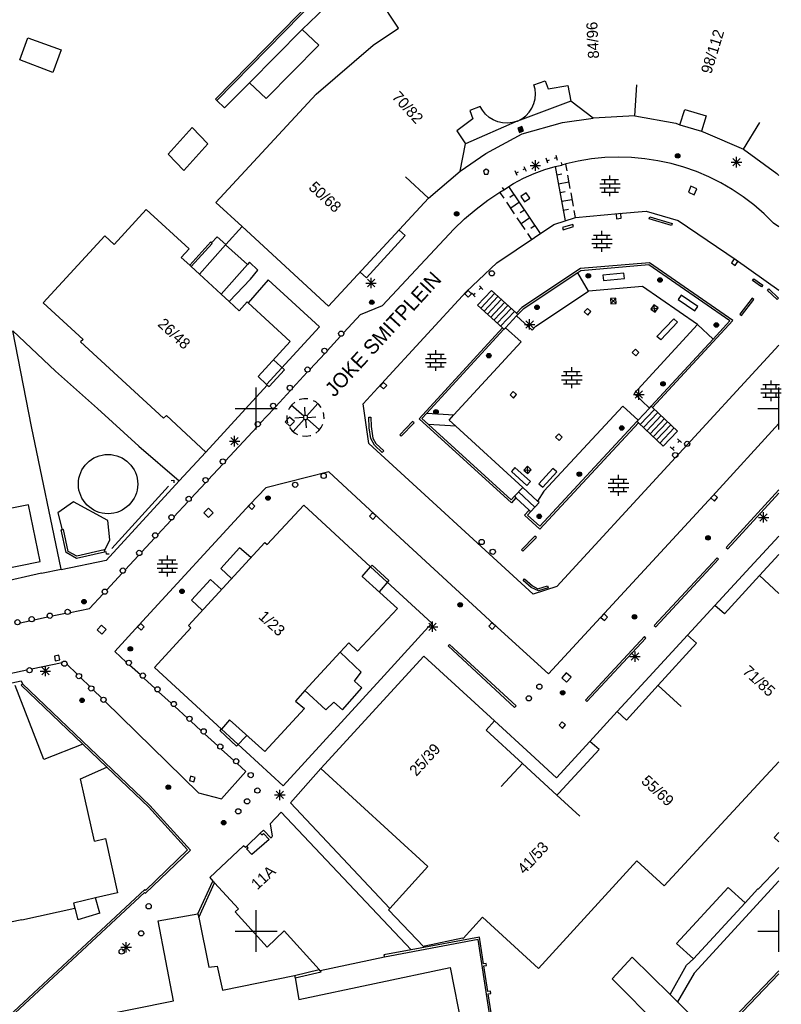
# Model space of a CAD drawing. Header units: millimetres. Extents: x 135944 to 142000, y 454200 to 456692.
# Tile 67 of 153: x 137227 to 137300, y 455943 to 456037. Entities that reach past the tile are written whole.
import ezdxf
from ezdxf.enums import TextEntityAlignment as Align

# ---------------------------------------------------------------- set-up
doc = ezdxf.new("R2010")
doc.units = ezdxf.units.MM
doc.layers.add('TotaalGBKN2013_Bistad', color=251, linetype='Continuous')
doc.layers.add('TotaalGBKN2013X$0$Xref', color=251, linetype='Continuous')
doc.styles.add('TotaalGBKN2013X$0$GBKN binnenstad 2009$0$Standard', font='txt')

# ---------------------------------------------------------------- blocks, each defined once
blk = doc.blocks.new('TotaalGBKN2013X$0$GBKN binnenstad 2009')
at = {"layer": 'TotaalGBKN2013_Bistad'}
for p, q in [((137263631, 456036391), (137260601, 456040941)), ((137256205, 456039938), (137246108, 456029612)), ((137246252, 456029473), (137256125, 456039570)), ((137254401, 456036281), (137257321, 456039081)), ((137254401, 456036281), (137249361, 456031171)), ((137254401, 456036281), (137256011, 456034781)), ((137261181, 456034781), (137263631, 456036391)), ((137227393, 456033369), (137228165, 456035484)), ((137228165, 456035484), (137231359, 456034318)), ((137231359, 456034318), (137230569, 456032155)), ((137256011, 456034781), (137250971, 456029671)), ((137255741, 456030081), (137261181, 456034781)), ((137230569, 456032155), (137227393, 456033369)), ((137276571, 456030991), (137277631, 456031361)), ((137277631, 456031361), (137277931, 456030611)), ((137249361, 456031171), (137246987, 456028764)), ((137250971, 456029671), (137249361, 456031171)), ((137276680, 456030576), (137276571, 456030991)), ((137276724, 456030108), (137276680, 456030576)), ((137277931, 456030611), (137279801, 456030911)), ((137279801, 456030911), (137280091, 456029401)), ((137286231, 456028001), (137286427, 456030994)), ((137246108, 456029612), (137246252, 456029473)), ((137255741, 456030081), (137246141, 456019731)), ((137246987, 456028764), (137246252, 456029473)), ((137280091, 456029401), (137275008, 456027517)), ((137276574, 456029182), (137276689, 456029638)), ((137276689, 456029638), (137276724, 456030108)), ((137282231, 456027791), (137280091, 456029401)), ((137271441, 456028911), (137270441, 456028531)), ((137270441, 456028531), (137270721, 456027731)), ((137271645, 456028547), (137271441, 456028911)), ((137271937, 456028179), (137271645, 456028547)), ((137276125, 456028359), (137276385, 456028751)), ((137276385, 456028751), (137276574, 456029182)), ((137290531, 456027161), (137291021, 456028621)), ((137291021, 456028621), (137293041, 456028001)), ((137270721, 456027731), (137269191, 456026581)), ((137274968, 456027500), (137270011, 456025341)), ((137272288, 456027865), (137271937, 456028179)), ((137272686, 456027615), (137272288, 456027865)), ((137273121, 456027436), (137272686, 456027615)), ((137274968, 456027500), (137274517, 456027366)), ((137274968, 456027500), (137275008, 456027517)), ((137275008, 456027517), (137275426, 456027733)), ((137275426, 456027733), (137275802, 456028016)), ((137275802, 456028016), (137276125, 456028359)), ((137279311, 456027381), (137282231, 456027791)), ((137286231, 456028001), (137282231, 456027791)), ((137286231, 456028001), (137290141, 456027311)), ((137293041, 456028001), (137292591, 456026531)), ((137243871, 456026881), (137241581, 456024341)), ((137245371, 456025321), (137243871, 456026881)), ((137269191, 456026581), (137270011, 456025341)), ((137273580, 456027333), (137273121, 456027436)), ((137274050, 456027310), (137273580, 456027333)), ((137274517, 456027366), (137274050, 456027310)), ((137275425, 456026987), (137275028, 456026822)), ((137275028, 456026822), (137275193, 456026425)), ((137275393, 456026909), (137275106, 456026790)), ((137275106, 456026790), (137275225, 456026503)), ((137275360, 456026830), (137275185, 456026757)), ((137275185, 456026757), (137275258, 456026582)), ((137275193, 456026425), (137275590, 456026590)), ((137275225, 456026503), (137275512, 456026622)), ((137275258, 456026582), (137275433, 456026655)), ((137275328, 456026752), (137275263, 456026725)), ((137275263, 456026725), (137275290, 456026660)), ((137275290, 456026660), (137275355, 456026687)), ((137275355, 456026687), (137275328, 456026752)), ((137275433, 456026655), (137275360, 456026830)), ((137275512, 456026622), (137275393, 456026909)), ((137275590, 456026590), (137275425, 456026987)), ((137275451, 456026301), (137279311, 456027381)), ((137290141, 456027311), (137290531, 456027161)), ((137290531, 456027161), (137292591, 456026531)), ((137296621, 456024821), (137298178, 456027385)), ((137271971, 456024411), (137275451, 456026301)), ((137292591, 456026531), (137292991, 456026401)), ((137292991, 456026401), (137296621, 456024821)), ((137243081, 456022781), (137245371, 456025321)), ((137269501, 456022731), (137270011, 456025341)), ((137296621, 456024821), (137299811, 456022481)), ((137241581, 456024341), (137243081, 456022781)), ((137269501, 456022731), (137271971, 456024411)), ((137276711, 456022762), (137276711, 456023762)), ((137277898, 456023473), (137277746, 456023949)), ((137277822, 456023711), (137278060, 456023787)), ((137278732, 456024002), (137278494, 456023926)), ((137278656, 456024240), (137278808, 456023764)), ((137282076, 456023884), (137280816, 456023677)), ((137283347, 456024011), (137282076, 456023884)), ((137284623, 456024058), (137283347, 456024011)), ((137285900, 456024026), (137284623, 456024058)), ((137287172, 456023913), (137285900, 456024026)), ((137288434, 456023722), (137287172, 456023913)), ((137295597, 456023228), (137296305, 456023936)), ((137296305, 456023228), (137295597, 456023936)), ((137295951, 456023082), (137295951, 456024082)), ((137272001, 456022922), (137271751, 456022740)), ((137272251, 456022740), (137272001, 456022922)), ((137275732, 456022952), (137275507, 456022842)), ((137275622, 456023177), (137275842, 456022727)), ((137276211, 456023262), (137277211, 456023262)), ((137276357, 456022908), (137277065, 456023616)), ((137277065, 456022908), (137276357, 456023616)), ((137276592, 456022506), (137277628, 456022882)), ((137277628, 456022882), (137278613, 456023164)), ((137278613, 456023164), (137279230, 456023300)), ((137278613, 456023164), (137279571, 456017960)), ((137279177, 456023544), (137279231, 456023300)), ((137279640, 456023410), (137279230, 456023300)), ((137279587, 456023396), (137279706, 456022749)), ((137280816, 456023677), (137279640, 456023410)), ((137289683, 456023451), (137288434, 456023722)), ((137290911, 456023103), (137289683, 456023451)), ((137292116, 456022679), (137290911, 456023103)), ((137295451, 456023582), (137296451, 456023582)), ((137266501, 456020141), (137264300, 456022179)), ((137266501, 456020141), (137269501, 456022731)), ((137271751, 456022740), (137271855, 456022422)), ((137271855, 456022422), (137272148, 456022422)), ((137272148, 456022422), (137272251, 456022740)), ((137274616, 456021533), (137275587, 456022056)), ((137274982, 456022307), (137274762, 456022757)), ((137274872, 456022532), (137275097, 456022642)), ((137275587, 456022056), (137276592, 456022506)), ((137278762, 456022357), (137279253, 456022448)), ((137279784, 456022328), (137280016, 456021065)), ((137283046, 456021915), (137284646, 456021915)), ((137283346, 456021515), (137283346, 456021915)), ((137283846, 456021915), (137283846, 456022315)), ((137284346, 456021515), (137284346, 456021915)), ((137293292, 456022180), (137292116, 456022679)), ((137294434, 456021609), (137293292, 456022180)), ((137299811, 456022481), (137300000, 456022304)), ((137273300, 456020700), (137273686, 456020942)), ((137273548, 456021152), (137273686, 456020943)), ((137273686, 456020942), (137274616, 456021533)), ((137277206, 456016748), (137274158, 456021254)), ((137278916, 456021516), (137279900, 456021697)), ((137282866, 456021515), (137284826, 456021515)), ((137282866, 456021115), (137284826, 456021115)), ((137283346, 456020715), (137283346, 456021115)), ((137283846, 456021115), (137283846, 456021515)), ((137284346, 456020715), (137284346, 456021115)), ((137291590, 456021271), (137291343, 456020702)), ((137292159, 456021024), (137291590, 456021271)), ((137291912, 456020455), (137292159, 456021024)), ((137295538, 456020967), (137294434, 456021609)), ((137296599, 456020257), (137295538, 456020967)), ((137266501, 456020141), (137256920, 456009791)), ((137272168, 456019939), (137273300, 456020700)), ((137273719, 456020120), (137273319, 456020712)), ((137274673, 456020494), (137274259, 456020213)), ((137275820, 456020651), (137275309, 456020300)), ((137275309, 456020300), (137275660, 456019789)), ((137275660, 456019789), (137276171, 456020140)), ((137276171, 456020140), (137275820, 456020651)), ((137279071, 456020674), (137279563, 456020764)), ((137279226, 456019832), (137280210, 456020013)), ((137280094, 456020645), (137280326, 456019382)), ((137283046, 456020715), (137284646, 456020715)), ((137283846, 456020315), (137283846, 456020715)), ((137291343, 456020702), (137291912, 456020455)), ((137297615, 456019482), (137296599, 456020257)), ((137239481, 456019061), (137236411, 456015711)), ((137243601, 456015281), (137239481, 456019061)), ((137246141, 456019731), (137248659, 456017409)), ((137269944, 456018160), (137271031, 456019081)), ((137271031, 456019081), (137272168, 456019939)), ((137274729, 456018627), (137273971, 456019747)), ((137275178, 456019747), (137274350, 456019187)), ((137279381, 456018991), (137279873, 456019081)), ((137298580, 456018646), (137297615, 456019482)), ((137268910, 456017180), (137269944, 456018160)), ((137275739, 456017133), (137274981, 456018253)), ((137275683, 456019000), (137275269, 456018720)), ((137276188, 456018254), (137275360, 456017693)), ((137278490, 456017610), (137280560, 456018280)), ((137280404, 456018961), (137280531, 456018271)), ((137280560, 456018280), (137284660, 456018660)), ((137284887, 456018656), (137284438, 456018615)), ((137284438, 456018615), (137284479, 456018166)), ((137284479, 456018166), (137284928, 456018207)), ((137284660, 456018660), (137287310, 456018900)), ((137284928, 456018207), (137284887, 456018656)), ((137287310, 456018900), (137290360, 456018010)), ((137287591, 456018151), (137287651, 456018351)), ((137289731, 456017521), (137287591, 456018151)), ((137287651, 456018351), (137289791, 456017721)), ((137299490, 456017750), (137298580, 456018646)), ((137248659, 456017409), (137247111, 456015691)), ((137256920, 456009791), (137248659, 456017409)), ((137262090, 456009850), (137268910, 456017180)), ((137273020, 456013940), (137278490, 456017610)), ((137276693, 456017507), (137276279, 456017227)), ((137280291, 456017621), (137279311, 456017311)), ((137279311, 456017311), (137279371, 456017111)), ((137279371, 456017111), (137280351, 456017421)), ((137280351, 456017421), (137280291, 456017621)), ((137289791, 456017721), (137289731, 456017521)), ((137290360, 456018010), (137295910, 456014220)), ((137300000, 456017397), (137299490, 456017750)), ((137235521, 456016521), (137229641, 456010111)), ((137236411, 456015711), (137235521, 456016521)), ((137246271, 456016441), (137245735, 456015867)), ((137247111, 456015691), (137246271, 456016441)), ((137260561, 456012511), (137264271, 456016561)), ((137264271, 456016561), (137263671, 456017071)), ((137276376, 456016191), (137275991, 456016760)), ((137282099, 456016199), (137284059, 456016199)), ((137282279, 456016599), (137283879, 456016599)), ((137282579, 456016199), (137282579, 456016599)), ((137283079, 456016599), (137283079, 456016999)), ((137283079, 456015799), (137283079, 456016199)), ((137283579, 456016199), (137283579, 456016599)), ((137242841, 456014451), (137243601, 456015281)), ((137243644, 456013713), (137245661, 456015941)), ((137243790, 456013579), (137245801, 456015801)), ((137244578, 456012855), (137247067, 456015663)), ((137245661, 456015941), (137245735, 456015867)), ((137245801, 456015801), (137245735, 456015867)), ((137247067, 456015663), (137249177, 456013793)), ((137282099, 456015799), (137284059, 456015799)), ((137282279, 456015399), (137283879, 456015399)), ((137282579, 456015399), (137282579, 456015799)), ((137283079, 456014999), (137283079, 456015399)), ((137283579, 456015399), (137283579, 456015799)), ((137243644, 456013713), (137242841, 456014451)), ((137295710, 456014327), (137295454, 456013957)), ((137296080, 456014071), (137295710, 456014327)), ((137243644, 456013713), (137243790, 456013579)), ((137243790, 456013579), (137244578, 456012855)), ((137249177, 456013793), (137246655, 456010947)), ((137249367, 456014004), (137249177, 456013793)), ((137250161, 456013241), (137249367, 456014004)), ((137270090, 456011160), (137273020, 456013940)), ((137281011, 456013391), (137275421, 456009661)), ((137287611, 456013941), (137281011, 456013391)), ((137287551, 456013741), (137281071, 456013191)), ((137295311, 456008391), (137287551, 456013741)), ((137295611, 456008431), (137287611, 456013941)), ((137295454, 456013957), (137295824, 456013701)), ((137295824, 456013701), (137296080, 456014071)), ((137295910, 456014220), (137300000, 456011336)), ((137244578, 456012855), (137246655, 456010947)), ((137249451, 456012391), (137250161, 456013241)), ((137259951, 456013051), (137260561, 456012511)), ((137260991, 456011512), (137260991, 456012512)), ((137280771, 456012991), (137275541, 456009501)), ((137281071, 456013191), (137280771, 456012991)), ((137281781, 456011221), (137280771, 456012991)), ((137285174, 456012949), (137283164, 456012759)), ((137283164, 456012759), (137283211, 456012261)), ((137283211, 456012261), (137285221, 456012451)), ((137285221, 456012451), (137285174, 456012949)), ((137247410, 456010253), (137249451, 456012391)), ((137251161, 456012311), (137249223, 456010123)), ((137256056, 456007805), (137251161, 456012311)), ((137260491, 456012012), (137261491, 456012012)), ((137260637, 456011658), (137261345, 456012366)), ((137261345, 456011658), (137260637, 456012366)), ((137271531, 456011570), (137271345, 456011403)), ((137271364, 456011756), (137271698, 456011384)), ((137286941, 456011681), (137281781, 456011221)), ((137292221, 456008041), (137286941, 456011681)), ((137297481, 456012241), (137297601, 456012401)), ((137298341, 456011641), (137297481, 456012241)), ((137297601, 456012401), (137298461, 456011801)), ((137298461, 456011801), (137298341, 456011641)), ((137246655, 456010947), (137247410, 456010253)), ((137261990, 456002360), (137270090, 456011160)), ((137270266, 456011303), (137269950, 456010983)), ((137269950, 456010983), (137270270, 456010667)), ((137270586, 456010987), (137270266, 456011303)), ((137270270, 456010667), (137270586, 456010987)), ((137270937, 456010704), (137270603, 456011076)), ((137270770, 456010890), (137270956, 456011057)), ((137271171, 456009891), (137272501, 456011301)), ((137271487, 456009603), (137272812, 456011008)), ((137271803, 456009314), (137273123, 456010714)), ((137272501, 456011301), (137274901, 456009121)), ((137276761, 456007881), (137281781, 456011221)), ((137284402, 456010559), (137283904, 456010521)), ((137283942, 456010023), (137284402, 456010559)), ((137284440, 456010061), (137284402, 456010559)), ((137290665, 456010862), (137290381, 456010451)), ((137292255, 456009762), (137290665, 456010862)), ((137297431, 456010551), (137296281, 456009021)), ((137297591, 456010431), (137297431, 456010551)), ((137298901, 456011311), (137299041, 456011451)), ((137299841, 456010421), (137298901, 456011311)), ((137299041, 456011451), (137299981, 456010561)), ((137299981, 456010561), (137299841, 456010421)), ((137229641, 456010111), (137233441, 456006621)), ((137247410, 456010253), (137248381, 456009361)), ((137248381, 456009361), (137249141, 456010201)), ((137249141, 456010201), (137249223, 456010123)), ((137249223, 456010123), (137253261, 456006411)), ((137259980, 456009000), (137262090, 456009850)), ((137273561, 456007711), (137271171, 456009891)), ((137272119, 456009026), (137273451, 456010438)), ((137272416, 456008717), (137273768, 456010150)), ((137272752, 456008449), (137274085, 456009863)), ((137275421, 456009661), (137274901, 456009121)), ((137284440, 456010061), (137283904, 456010521)), ((137283904, 456010521), (137283942, 456010023)), ((137283942, 456010023), (137284440, 456010061)), ((137288047, 456009929), (137287763, 456009517)), ((137287763, 456009517), (137288459, 456009645)), ((137288175, 456009233), (137288047, 456009929)), ((137288459, 456009645), (137288047, 456009929)), ((137288175, 456009233), (137288459, 456009645)), ((137290381, 456010451), (137291971, 456009351)), ((137291971, 456009351), (137292255, 456009762)), ((137296441, 456008901), (137297591, 456010431)), ((137258383, 456007266), (137259980, 456009000)), ((137273068, 456008161), (137274402, 456009575)), ((137273384, 456007872), (137274719, 456009287)), ((137273841, 456007731), (137274903, 456008858)), ((137274901, 456009121), (137275036, 456008999)), ((137274903, 456008858), (137275036, 456008999)), ((137274903, 456008858), (137276411, 456007491)), ((137275541, 456009501), (137275036, 456008999)), ((137281695, 456009580), (137281391, 456009248)), ((137281391, 456009248), (137281723, 456008944)), ((137282027, 456009276), (137281695, 456009580)), ((137281723, 456008944), (137282027, 456009276)), ((137287763, 456009517), (137288175, 456009233)), ((137296281, 456009021), (137296441, 456008901)), ((137251004, 456002313), (137256056, 456007805)), ((137265581, 455999021), (137273561, 456007711)), ((137273561, 456007711), (137273701, 456007583)), ((137273701, 456007583), (137273841, 456007731)), ((137275361, 456006371), (137273841, 456007731)), ((137275661, 456008052), (137276661, 456008052)), ((137275807, 456007698), (137276515, 456008406)), ((137276515, 456007698), (137275807, 456008406)), ((137276161, 456007552), (137276161, 456008552)), ((137276411, 456007491), (137276761, 456007881)), ((137292221, 456008041), (137286151, 456001431)), ((137287925, 456000096), (137295611, 456008431)), ((137288340, 456006880), (137289960, 456008580)), ((137290320, 456008270), (137288700, 456006570)), ((137289960, 456008580), (137290320, 456008270)), ((137292221, 456008041), (137293710, 456006650)), ((137293710, 456006650), (137295311, 456008391)), ((137228521, 455998287), (137226741, 456007431)), ((137226741, 456007431), (137230801, 456003591)), ((137258067, 456006923), (137256783, 456005528)), ((137266330, 455999552), (137273701, 456007583)), ((137288700, 456006570), (137288340, 456006880)), ((137233441, 456006621), (137233211, 456006371)), ((137233211, 456006371), (137241141, 455999091)), ((137253261, 456006411), (137250191, 456003061)), ((137268910, 455999387), (137275361, 456006371)), ((137300000, 456006070), (137278773, 455982954)), ((137287796, 456000218), (137293710, 456006650)), ((137256557, 456005282), (137255162, 456003768)), ((137266391, 456005199), (137267991, 456005199)), ((137266691, 456004799), (137266691, 456005199)), ((137267191, 456005199), (137267191, 456005599)), ((137267691, 456004799), (137267691, 456005199)), ((137286296, 456005679), (137285984, 456005355)), ((137285984, 456005355), (137286308, 456005043)), ((137286620, 456005367), (137286296, 456005679)), ((137286308, 456005043), (137286620, 456005367)), ((137252711, 456003711), (137251651, 456004661)), ((137266211, 456004799), (137268171, 456004799)), ((137266211, 456004399), (137268171, 456004399)), ((137266391, 456003999), (137267991, 456003999)), ((137266691, 456003999), (137266691, 456004399)), ((137267191, 456004399), (137267191, 456004799)), ((137267191, 456003599), (137267191, 456003999)), ((137267691, 456003999), (137267691, 456004399)), ((137280192, 456003552), (137280192, 456003952)), ((137230801, 456003591), (137234821, 455999991)), ((137250191, 456003061), (137251004, 456002313)), ((137251251, 456002121), (137252711, 456003711)), ((137254885, 456003467), (137253479, 456001940)), ((137279212, 456003152), (137281172, 456003152)), ((137279392, 456003552), (137280992, 456003552)), ((137279692, 456003152), (137279692, 456003552)), ((137280192, 456002752), (137280192, 456003152)), ((137280692, 456003152), (137280692, 456003552)), ((137245191, 455995841), (137251071, 456002251)), ((137251071, 456002251), (137251004, 456002313)), ((137251061, 456002241), (137251251, 456002121)), ((137260250, 456000450), (137261990, 456002360)), ((137262161, 456002509), (137261857, 456002177)), ((137261857, 456002177), (137262189, 456001873)), ((137262493, 456002205), (137262161, 456002509)), ((137262189, 456001873), (137262493, 456002205)), ((137279212, 456002752), (137281172, 456002752)), ((137279392, 456002352), (137280992, 456002352)), ((137279692, 456002352), (137279692, 456002752)), ((137280192, 456001952), (137280192, 456002352)), ((137280692, 456002352), (137280692, 456002752)), ((137298453, 456002296), (137300053, 456002296)), ((137298753, 456001896), (137298753, 456002296)), ((137299253, 456002296), (137299253, 456002696)), ((137299753, 456001896), (137299753, 456002296)), ((137250000, 456000000), (137250000, 456002000)), ((137253289, 456001733), (137251870, 456000192)), ((137274588, 456001645), (137274283, 456001314)), ((137274283, 456001314), (137274614, 456001009)), ((137274919, 456001340), (137274588, 456001645)), ((137274614, 456001009), (137274919, 456001340)), ((137286101, 456001342), (137287101, 456001342)), ((137286151, 456001431), (137287621, 456000033)), ((137286247, 456000988), (137286955, 456001696)), ((137286955, 456000988), (137286247, 456001696)), ((137286601, 456000842), (137286601, 456001842)), ((137298273, 456001896), (137300233, 456001896)), ((137298273, 456001496), (137300233, 456001496)), ((137298753, 456001096), (137298753, 456001496)), ((137299253, 456001496), (137299253, 456001896)), ((137299753, 456001096), (137299753, 456001496)), ((137300000, 456000000), (137300000, 456002000)), ((137253409, 456000368), (137253181, 456000067)), ((137254564, 455999273), (137253365, 456000320)), ((137253695, 456000615), (137253409, 456000368)), ((137254193, 456000855), (137254130, 456000835)), ((137254564, 456000926), (137254193, 456000855)), ((137254942, 456000918), (137254564, 456000926)), ((137254853, 455999301), (137255892, 456000491)), ((137255709, 456000631), (137255500, 456000751)), ((137255999, 456000389), (137255709, 456000631)), ((137256232, 456000091), (137255999, 456000389)), ((137260770, 455996670), (137260250, 456000450)), ((137285071, 456000241), (137277511, 455992091)), ((137286542, 455998891), (137285071, 456000241)), ((137287621, 456000033), (137287796, 456000218)), ((137287925, 456000096), (137287796, 456000218)), ((137298453, 456001096), (137300053, 456001096)), ((137299253, 456000696), (137299253, 456001096)), ((137234821, 455999991), (137238791, 455996401)), ((137241141, 455999091), (137241411, 455999331)), ((137241411, 455999331), (137245191, 455995841)), ((137248000, 456000000), (137250000, 456000000)), ((137250000, 456000000), (137252000, 456000000)), ((137250000, 455998000), (137250000, 456000000)), ((137251711, 456000020), (137250390, 455998585)), ((137252933, 455999329), (137252933, 455998951)), ((137253181, 456000067), (137253083, 455999882)), ((137254700, 455999347), (137254646, 456000140)), ((137256487, 455999392), (137256440, 455999616)), ((137256500, 455999014), (137256487, 455999392)), ((137265861, 455999041), (137266330, 455999552)), ((137266330, 455999552), (137268910, 455999387)), ((137268461, 455998901), (137268910, 455999387)), ((137286542, 455998891), (137287621, 456000033)), ((137286740, 455998472), (137288110, 455999922)), ((137287053, 455998176), (137288423, 455999626)), ((137287366, 455997880), (137288736, 455999330)), ((137290301, 455997851), (137287925, 456000096)), ((137298000, 456000000), (137300000, 456000000)), ((137300000, 455998000), (137300000, 456000000)), ((137253196, 455999175), (137252778, 455998717)), ((137252778, 455998717), (137253236, 455998299)), ((137252933, 455998951), (137252993, 455998645)), ((137253654, 455998757), (137253196, 455999175)), ((137253236, 455998299), (137253654, 455998757)), ((137254585, 455998995), (137253536, 455997793)), ((137254519, 455999129), (137253716, 455999074)), ((137254728, 455998942), (137254782, 455998144)), ((137254870, 455999006), (137256063, 455997964)), ((137254925, 455999156), (137255712, 455999210)), ((137256235, 455998198), (137256382, 455998493)), ((137260771, 455999181), (137260971, 455999181)), ((137260811, 455998151), (137260771, 455999181)), ((137260971, 455999181), (137261001, 455998281)), ((137264961, 455998771), (137263741, 455997491)), ((137263881, 455997351), (137265101, 455998631)), ((137265101, 455998631), (137264961, 455998771)), ((137274411, 455990991), (137265581, 455999021)), ((137266493, 455998465), (137265861, 455999041)), ((137269101, 455998315), (137266493, 455998465)), ((137266493, 455998465), (137274391, 455991271)), ((137269101, 455998315), (137268461, 455998901)), ((137269101, 455998315), (137275502, 455992457)), ((137286426, 455998768), (137277121, 455988731)), ((137286574, 455998628), (137277141, 455988451)), ((137286426, 455998768), (137286542, 455998891)), ((137286574, 455998628), (137286426, 455998768)), ((137286574, 455998628), (137288931, 455996401)), ((137287679, 455997584), (137289049, 455999034)), ((137287992, 455997288), (137289362, 455998738)), ((137288305, 455996992), (137289675, 455998442)), ((137300000, 455998566), (137293640, 455991630)), ((137231339, 455984621), (137228521, 455998287)), ((137250085, 455998254), (137247053, 455994961)), ((137247941, 455996382), (137247941, 455997382)), ((137253207, 455998174), (137253444, 455997879)), ((137253444, 455997879), (137253737, 455997641)), ((137253737, 455997641), (137253966, 455997515)), ((137254426, 455997375), (137254803, 455997354)), ((137254803, 455997354), (137255176, 455997412)), ((137255176, 455997412), (137255241, 455997431)), ((137255713, 455997656), (137256003, 455997899)), ((137256003, 455997899), (137256235, 455998198)), ((137260971, 455997121), (137260811, 455998151)), ((137261001, 455998281), (137261171, 455997161)), ((137263741, 455997491), (137263881, 455997351)), ((137278960, 455997577), (137278649, 455997252)), ((137279285, 455997266), (137278960, 455997577)), ((137288618, 455996696), (137289988, 455998146)), ((137288931, 455996401), (137290301, 455997851)), ((137247441, 455996882), (137248441, 455996882)), ((137247587, 455996528), (137248295, 455997236)), ((137248295, 455996528), (137247587, 455997236)), ((137276500, 455982230), (137260770, 455996670)), ((137261311, 455996501), (137260971, 455997121)), ((137261171, 455997161), (137261451, 455996641)), ((137262071, 455995801), (137261311, 455996501)), ((137261451, 455996641), (137262211, 455995941)), ((137278649, 455997252), (137278974, 455996941)), ((137278974, 455996941), (137279285, 455997266)), ((137290316, 455997089), (137290684, 455996751)), ((137290500, 455996920), (137290331, 455996736)), ((137238791, 455996401), (137242631, 455993091)), ((137245191, 455995841), (137242631, 455993091)), ((137262211, 455995941), (137262071, 455995801)), ((137289985, 455995991), (137289617, 455996329)), ((137289801, 455996160), (137289970, 455996344)), ((137246800, 455994686), (137245399, 455993165)), ((137256950, 455993940), (137250920, 455992400)), ((137261320, 455989890), (137256950, 455993940)), ((137274754, 455994352), (137274420, 455993980)), ((137274420, 455993980), (137275900, 455992650)), ((137276234, 455993022), (137274754, 455994352)), ((137275941, 455994483), (137275607, 455994111)), ((137275607, 455994111), (137276313, 455994149)), ((137275607, 455994111), (137275979, 455993777)), ((137275979, 455993777), (137275941, 455994483)), ((137276313, 455994149), (137275941, 455994483)), ((137275979, 455993777), (137276313, 455994149)), ((137278380, 455994277), (137277040, 455992807)), ((137277410, 455992470), (137278750, 455993940)), ((137278750, 455993940), (137278380, 455994277)), ((137284668, 455993252), (137284668, 455993652)), ((137242631, 455993091), (137235651, 455985451)), ((137241868, 455993129), (137242122, 455993142)), ((137242122, 455993142), (137242135, 455992888)), ((137245160, 455992905), (137243753, 455991377)), ((137275900, 455992650), (137276234, 455993022)), ((137277040, 455992807), (137277410, 455992470)), ((137283688, 455992852), (137285648, 455992852)), ((137283868, 455993252), (137285468, 455993252)), ((137284168, 455992852), (137284168, 455993252)), ((137284668, 455992452), (137284668, 455992852)), ((137285168, 455992852), (137285168, 455993252)), ((137236186, 455986607), (137241617, 455992587)), ((137250920, 455992400), (137249390, 455990830)), ((137274706, 455991603), (137275502, 455992457)), ((137275104, 455992030), (137276663, 455990577)), ((137275502, 455992457), (137276912, 455991143)), ((137277511, 455992091), (137276912, 455991143)), ((137283688, 455992452), (137285648, 455992452)), ((137283868, 455992052), (137285468, 455992052)), ((137284168, 455992052), (137284168, 455992452)), ((137284668, 455991652), (137284668, 455992052)), ((137285168, 455992052), (137285168, 455992452)), ((137293811, 455991779), (137293506, 455991448)), ((137294142, 455991474), (137293811, 455991779)), ((137300000, 455992216), (137294961, 455986701)), ((137295121, 455986561), (137300000, 455991900)), ((137228241, 455990801), (137226471, 455990441)), ((137229347, 455985347), (137228241, 455990801)), ((137232531, 455991071), (137231031, 455990031)), ((137235811, 455989301), (137232531, 455991071)), ((137249390, 455990830), (137238790, 455979280)), ((137243500, 455991102), (137242137, 455989621)), ((137249563, 455990977), (137249254, 455990650)), ((137249890, 455990668), (137249563, 455990977)), ((137274391, 455991271), (137274706, 455991603)), ((137274855, 455991464), (137274411, 455990991)), ((137274706, 455991603), (137274855, 455991464)), ((137274855, 455991464), (137276122, 455990283)), ((137276265, 455990150), (137277061, 455991004)), ((137277061, 455991004), (137276912, 455991143)), ((137293640, 455991630), (137277950, 455974600)), ((137293506, 455991448), (137293837, 455991143)), ((137293837, 455991143), (137294142, 455991474)), ((137231031, 455990031), (137231449, 455988399)), ((137245432, 455990455), (137244999, 455990012)), ((137244999, 455990012), (137245442, 455989579)), ((137245875, 455990022), (137245432, 455990455)), ((137245442, 455989579), (137245875, 455990022)), ((137249254, 455990650), (137249581, 455990341)), ((137249581, 455990341), (137249890, 455990668)), ((137251051, 455986981), (137254554, 455990741)), ((137254554, 455990741), (137260951, 455984851)), ((137261138, 455990024), (137260833, 455989693)), ((137261469, 455989719), (137261138, 455990024)), ((137272740, 455979370), (137261320, 455989890)), ((137275671, 455989781), (137276122, 455990283)), ((137275951, 455989801), (137276265, 455990150)), ((137276122, 455990283), (137276265, 455990150)), ((137298187, 455989228), (137298895, 455989936)), ((137298895, 455989228), (137298187, 455989936)), ((137298541, 455989082), (137298541, 455990082)), ((137235991, 455987441), (137235811, 455989301)), ((137241863, 455989323), (137240572, 455987921)), ((137260833, 455989693), (137261164, 455989388)), ((137261164, 455989388), (137261469, 455989719)), ((137277141, 455988451), (137275671, 455989781)), ((137277121, 455988731), (137275951, 455989801)), ((137298041, 455989582), (137299041, 455989582)), ((137231361, 455988381), (137231449, 455988399)), ((137231841, 455986211), (137231361, 455988381)), ((137231561, 455988421), (137231449, 455988399)), ((137232021, 455986331), (137231561, 455988421)), ((137235481, 455986369), (137235991, 455987441)), ((137240310, 455987636), (137239033, 455986250)), ((137243521, 455979251), (137250831, 455987191)), ((137250831, 455987191), (137251051, 455986981)), ((137276671, 455987801), (137275381, 455986481)), ((137275521, 455986341), (137276811, 455987661)), ((137276811, 455987661), (137276671, 455987801)), ((137300000, 455987788), (137297268, 455984820)), ((137232821, 455985641), (137231841, 455986211)), ((137232861, 455985861), (137232021, 455986331)), ((137235501, 455986271), (137232821, 455985641)), ((137235461, 455986471), (137232861, 455985861)), ((137235481, 455986369), (137235461, 455986471)), ((137235481, 455986369), (137235501, 455986271)), ((137235681, 455986051), (137235669, 455986305)), ((137235935, 455986063), (137235681, 455986051)), ((137248421, 455986681), (137246611, 455984701)), ((137249481, 455985741), (137248421, 455986681)), ((137275381, 455986481), (137275521, 455986341)), ((137294961, 455986701), (137295121, 455986561)), ((137225031, 455984491), (137229347, 455985347)), ((137235651, 455985451), (137231351, 455984561)), ((137238736, 455985927), (137237467, 455984549)), ((137240528, 455985127), (137242488, 455985127)), ((137240708, 455985527), (137242308, 455985527)), ((137241008, 455985127), (137241008, 455985527)), ((137241508, 455985527), (137241508, 455985927)), ((137241508, 455984727), (137241508, 455985127)), ((137242008, 455985127), (137242008, 455985527)), ((137294101, 455985721), (137288081, 455979251)), ((137288221, 455979111), (137294241, 455985581)), ((137294241, 455985581), (137294101, 455985721)), ((137298157, 455984007), (137300000, 455986020)), ((137229464, 455984261), (137225271, 455983301)), ((137229464, 455984261), (137231339, 455984621)), ((137231351, 455984561), (137231339, 455984621)), ((137237177, 455984234), (137235704, 455982635)), ((137240528, 455984727), (137242488, 455984727)), ((137240708, 455984327), (137242308, 455984327)), ((137241008, 455984327), (137241008, 455984727)), ((137241508, 455983927), (137241508, 455984327)), ((137242008, 455984327), (137242008, 455984727)), ((137246611, 455984701), (137247631, 455983741)), ((137260151, 455983931), (137260951, 455984851)), ((137260941, 455984861), (137261091, 455985021)), ((137260951, 455984851), (137266791, 455979451)), ((137261091, 455985021), (137262681, 455983551)), ((137297268, 455984820), (137293881, 455981141)), ((137245621, 455983631), (137243811, 455981661)), ((137246691, 455982691), (137245621, 455983631)), ((137263512, 455980864), (137260151, 455983931)), ((137262681, 455983551), (137261761, 455982461)), ((137275531, 455983541), (137275671, 455983701)), ((137276301, 455982881), (137275531, 455983541)), ((137275671, 455983701), (137276441, 455983041)), ((137298157, 455984007), (137294801, 455980341)), ((137298157, 455984007), (137300000, 455982306)), ((137277001, 455982551), (137276301, 455982881)), ((137276441, 455983041), (137276941, 455982751)), ((137278773, 455982954), (137276500, 455982230)), ((137276941, 455982751), (137277881, 455983031)), ((137277941, 455982831), (137277001, 455982551)), ((137277881, 455983031), (137277941, 455982831)), ((137234070, 455980860), (137235356, 455982257)), ((137243811, 455981661), (137244841, 455980701)), ((137232212, 455980473), (137234070, 455980860)), ((137259710, 455976794), (137263512, 455980864)), ((137293881, 455981141), (137291261, 455978311)), ((137294801, 455980341), (137293881, 455981141)), ((137228338, 455979666), (137227414, 455979474)), ((137230045, 455980021), (137228762, 455979754)), ((137231772, 455980381), (137230502, 455980116)), ((137266791, 455979451), (137262261, 455974461)), ((137266517, 455978768), (137267225, 455979476)), ((137267225, 455978768), (137266517, 455979476)), ((137266871, 455978622), (137266871, 455979622)), ((137272557, 455979504), (137272253, 455979172)), ((137272889, 455979200), (137272557, 455979504)), ((137283281, 455980349), (137282976, 455980018)), ((137282976, 455980018), (137283307, 455979713)), ((137283612, 455980044), (137283281, 455980349)), ((137283307, 455979713), (137283612, 455980044)), ((137235212, 455979280), (137234784, 455978832)), ((137234784, 455978832), (137235232, 455978404)), ((137235660, 455978852), (137235212, 455979280)), ((137235232, 455978404), (137235660, 455978852)), ((137238790, 455979280), (137236470, 455976750)), ((137238960, 455979429), (137238656, 455979097)), ((137238656, 455979097), (137238988, 455978793)), ((137239292, 455979125), (137238960, 455979429)), ((137238988, 455978793), (137239292, 455979125)), ((137240281, 455975211), (137243761, 455979011)), ((137243761, 455979011), (137243521, 455979251)), ((137266371, 455979122), (137267371, 455979122)), ((137272253, 455979172), (137272585, 455978868)), ((137272585, 455978868), (137272889, 455979200)), ((137277950, 455974600), (137272740, 455979370)), ((137288081, 455979251), (137288221, 455979111)), ((137258053, 455976690), (137258881, 455977591)), ((137258881, 455977591), (137259710, 455976794)), ((137287151, 455978171), (137281501, 455972091)), ((137281641, 455971951), (137287291, 455978031)), ((137287291, 455978031), (137287151, 455978171)), ((137291261, 455978311), (137287589, 455974311)), ((137292131, 455977551), (137291261, 455978311)), ((137236470, 455976750), (137237581, 455975732)), ((137258053, 455976690), (137254665, 455973005)), ((137260041, 455974761), (137258053, 455976690)), ((137268361, 455977291), (137268501, 455977431)), ((137274721, 455971401), (137268361, 455977291)), ((137268501, 455977431), (137274861, 455971541)), ((137285887, 455975908), (137286595, 455976616)), ((137286595, 455975908), (137285887, 455976616)), ((137286241, 455975762), (137286241, 455976762)), ((137288457, 455973516), (137292131, 455977551)), ((137228524, 455975080), (137231437, 455975683)), ((137231140, 455976385), (137230698, 455976301)), ((137230698, 455976301), (137230782, 455975859)), ((137230782, 455975859), (137231224, 455975943)), ((137231224, 455975943), (137231140, 455976385)), ((137256191, 455965552), (137266041, 455976301)), ((137266041, 455976301), (137272799, 455970109)), ((137285741, 455976262), (137286741, 455976262)), ((137224867, 455974323), (137228079, 455974988)), ((137229341, 455974882), (137230341, 455974882)), ((137229487, 455974528), (137230195, 455975236)), ((137230195, 455974528), (137229487, 455975236)), ((137229841, 455974382), (137229841, 455975382)), ((137231909, 455975546), (137232891, 455974584)), ((137238924, 455974502), (137237902, 455975438)), ((137246694, 455969328), (137240281, 455975211)), ((137259411, 455973911), (137260041, 455974761)), ((137225731, 455973561), (137227531, 455973941)), ((137227531, 455973941), (137227656, 455973663)), ((137233243, 455974239), (137234086, 455973413)), ((137240328, 455973215), (137239251, 455974202)), ((137262261, 455974461), (137252581, 455963901)), ((137260111, 455973281), (137259411, 455973911)), ((137279661, 455974698), (137279243, 455974240)), ((137279243, 455974240), (137279701, 455973822)), ((137280119, 455974280), (137279661, 455974698)), ((137279701, 455973822), (137280119, 455974280)), ((137287589, 455974311), (137284541, 455970991)), ((137229679, 455966421), (137226950, 455973500)), ((137227518, 455973519), (137227656, 455973663)), ((137233429, 455967867), (137227518, 455973519)), ((137239831, 455962021), (137227656, 455973663)), ((137234447, 455973060), (137235219, 455972303)), ((137241878, 455971795), (137240666, 455972905)), ((137254665, 455973005), (137253751, 455972011)), ((137254665, 455973005), (137256681, 455971171)), ((137258271, 455971171), (137260111, 455973281)), ((137288457, 455973516), (137285431, 455970191)), ((137288464, 455973509), (137290669, 455971474)), ((137235571, 455971958), (137244480, 455963230)), ((137253751, 455972011), (137254611, 455971281)), ((137256681, 455971171), (137257431, 455971911)), ((137257431, 455971911), (137258271, 455971171)), ((137281501, 455972091), (137281641, 455971951)), ((137243392, 455970408), (137242208, 455971493)), ((137254611, 455971281), (137250841, 455967171)), ((137274861, 455971541), (137274721, 455971401)), ((137284541, 455970991), (137281931, 455968151)), ((137285431, 455970191), (137284541, 455970991)), ((137244747, 455969166), (137243754, 455970076)), ((137247451, 455970211), (137246694, 455969328)), ((137250841, 455967171), (137247451, 455970211)), ((137272011, 455969221), (137272799, 455970109)), ((137276275, 455966922), (137272799, 455970109)), ((137279275, 455970020), (137278971, 455969688)), ((137279607, 455969716), (137279275, 455970020)), ((137246671, 455969341), (137246531, 455969181)), ((137246531, 455969181), (137248131, 455967701)), ((137252581, 455963901), (137246694, 455969328)), ((137275470, 455966043), (137272011, 455969221)), ((137278971, 455969688), (137279303, 455969384)), ((137279303, 455969384), (137279607, 455969716)), ((137246323, 455967721), (137245072, 455968868)), ((137248131, 455967701), (137249121, 455968711)), ((137281931, 455968151), (137278731, 455964671)), ((137282811, 455967371), (137281931, 455968151)), ((137233429, 455967867), (137229679, 455966421)), ((137235732, 455965665), (137233429, 455967867)), ((137247854, 455966318), (137246654, 455967418)), ((137278946, 455963199), (137282811, 455967371)), ((137278731, 455964671), (137276275, 455966922)), ((137233209, 455964564), (137235732, 455965665)), ((137235732, 455965665), (137239693, 455961877)), ((137249020, 455965250), (137248179, 455966020)), ((137253281, 455962271), (137256191, 455965552)), ((137256191, 455965552), (137266421, 455956161)), ((137275470, 455966043), (137273441, 455963834)), ((137275470, 455966043), (137278771, 455963011)), ((137298370, 455964437), (137300000, 455966201)), ((137233625, 455962726), (137233209, 455964564)), ((137243735, 455964828), (137243612, 455964395)), ((137243612, 455964395), (137244045, 455964272)), ((137244168, 455964705), (137243735, 455964828)), ((137244045, 455964272), (137244168, 455964705)), ((137246680, 455962660), (137249020, 455965250)), ((137298370, 455964437), (137289021, 455954321)), ((137252271, 455962522), (137252271, 455963522)), ((137234555, 455958611), (137233625, 455962726)), ((137244480, 455963230), (137246680, 455962660)), ((137251771, 455963022), (137252771, 455963022)), ((137251917, 455962668), (137252625, 455963376)), ((137252625, 455962668), (137251917, 455963376)), ((137278771, 455963011), (137278946, 455963199)), ((137278771, 455963011), (137280976, 455960976)), ((137239693, 455961877), (137243443, 455957761)), ((137243721, 455957751), (137239831, 455962021)), ((137262786, 455952158), (137253281, 455962271)), ((137252391, 455961361), (137251351, 455960251)), ((137264823, 455948194), (137252391, 455961361)), ((137250701, 455959661), (137250401, 455959351)), ((137251431, 455958891), (137250701, 455959661)), ((137251351, 455960251), (137251540, 455959069)), ((137234555, 455958611), (137235580, 455958841)), ((137235580, 455958841), (137236745, 455953650)), ((137250401, 455959351), (137249109, 455958113)), ((137251231, 455958771), (137249581, 455957321)), ((137250401, 455959351), (137250541, 455959201)), ((137250541, 455959201), (137250711, 455959331)), ((137250711, 455959331), (137251231, 455958771)), ((137251540, 455959069), (137251431, 455958891)), ((137300000, 455959420), (137299561, 455958941)), ((137299561, 455958941), (137300000, 455958548)), ((137248801, 455958141), (137245571, 455955111)), ((137248981, 455957991), (137248801, 455958141)), ((137249109, 455958113), (137248981, 455957991)), ((137249081, 455957851), (137249251, 455957971)), ((137249581, 455957321), (137249081, 455957851)), ((137249251, 455957971), (137249109, 455958113)), ((137239421, 455953611), (137243721, 455957751)), ((137243443, 455957761), (137239424, 455953892)), ((137266421, 455956161), (137262786, 455952158)), ((137286401, 455956731), (137277008, 455946414)), ((137289021, 455954321), (137286401, 455956731)), ((137298041, 455954031), (137300000, 455956066)), ((137245571, 455955111), (137245866, 455954784)), ((137244433, 455951659), (137245866, 455954784)), ((137244505, 455951306), (137246013, 455954624)), ((137245866, 455954784), (137245951, 455954691)), ((137246013, 455954624), (137245951, 455954691)), ((137248328, 455952136), (137246013, 455954624)), ((137295161, 455954171), (137290211, 455948801)), ((137300000, 455954816), (137291891, 455945961)), ((137296771, 455952701), (137295161, 455954171)), ((137296771, 455952701), (137297991, 455954051)), ((137297991, 455954051), (137298041, 455954031)), ((137239343, 455953973), (137225900, 455941441)), ((137226036, 455941294), (137239338, 455953694)), ((137234633, 455953160), (137232516, 455952669)), ((137236745, 455953650), (137234633, 455953160)), ((137235040, 455951692), (137234633, 455953160)), ((137239338, 455953694), (137239421, 455953611)), ((137239424, 455953892), (137239343, 455953973)), ((137227577, 455951085), (137232643, 455952185)), ((137232516, 455952669), (137232643, 455952185)), ((137232643, 455952185), (137232938, 455951065)), ((137247983, 455951838), (137248328, 455952136)), ((137262671, 455952031), (137262786, 455952158)), ((137296771, 455952701), (137291821, 455947331)), ((137235040, 455951692), (137232938, 455951065)), ((137240633, 455950973), (137244433, 455951659)), ((137244433, 455951659), (137244505, 455951306)), ((137244505, 455951306), (137245471, 455946534)), ((137251047, 455948456), (137247983, 455951838)), ((137250000, 455950000), (137250000, 455952000)), ((137266041, 455948491), (137262671, 455952031)), ((137271661, 455951321), (137269791, 455949271)), ((137277008, 455946414), (137271661, 455951321)), ((137300000, 455950000), (137300000, 455952000)), ((137227577, 455951085), (137223892, 455950285)), ((137242093, 455943333), (137240633, 455950973)), ((137248000, 455950000), (137250000, 455950000)), ((137250000, 455950000), (137252000, 455950000)), ((137250000, 455948000), (137250000, 455950000)), ((137252677, 455950015), (137251047, 455948456)), ((137256032, 455946314), (137252677, 455950015)), ((137271370, 455949411), (137264823, 455948194)), ((137269741, 455949301), (137266121, 455948561)), ((137269791, 455949271), (137269741, 455949301)), ((137271747, 455946850), (137271370, 455949411)), ((137298000, 455950000), (137300000, 455950000)), ((137300000, 455948000), (137300000, 455950000)), ((137237074, 455948440), (137238074, 455948440)), ((137237220, 455948086), (137237928, 455948794)), ((137237928, 455948086), (137237220, 455948794)), ((137237574, 455947940), (137237574, 455948940)), ((137271249, 455949181), (137262271, 455947511)), ((137266121, 455948561), (137266041, 455948491)), ((137273599, 455933807), (137271249, 455949181)), ((137290211, 455948801), (137291821, 455947331)), ((137262271, 455947511), (137256137, 455946198)), ((137264823, 455948194), (137262205, 455947709)), ((137262205, 455947709), (137262271, 455947511)), ((137284041, 455945411), (137285971, 455947511)), ((137285971, 455947511), (137289611, 455943908)), ((137245471, 455946534), (137246280, 455946647)), ((137246280, 455946647), (137246788, 455944335)), ((137254096, 455943451), (137268569, 455946502)), ((137268569, 455946502), (137271100, 455933588)), ((137272014, 455946896), (137271747, 455946850)), ((137271785, 455946674), (137272042, 455946710)), ((137272159, 455944199), (137271785, 455946674)), ((137272042, 455946710), (137272014, 455946896)), ((137289611, 455943908), (137291171, 455946721)), ((137291171, 455946721), (137291821, 455947331)), ((137246788, 455944335), (137253684, 455945747)), ((137253684, 455945747), (137256032, 455946314)), ((137253684, 455945747), (137253724, 455945523)), ((137253724, 455945523), (137256228, 455946096)), ((137253724, 455945523), (137254096, 455943451)), ((137256137, 455946198), (137256032, 455946314)), ((137256228, 455946096), (137256137, 455946198)), ((137291891, 455945961), (137290315, 455943211)), ((137300000, 455946177), (137295671, 455941671)), ((137295811, 455941531), (137300000, 455945891)), ((137291030, 455938422), (137284041, 455945411)), ((137272410, 455944237), (137272159, 455944199)), ((137272197, 455943992), (137272442, 455944030)), ((137272569, 455941556), (137272197, 455943992)), ((137272442, 455944030), (137272410, 455944237)), ((137289611, 455943908), (137290315, 455943211)), ((137234361, 455941756), (137242093, 455943333)), ((137290315, 455943211), (137293947, 455939616))]:
    blk.add_line(p, q, dxfattribs=at)
for centre, radius in [((137290321, 456024192), 215), ((137290321, 456024192), 155), ((137290321, 456024192), 95), ((137290321, 456024192), 35), ((137269181, 456018632), 215), ((137269181, 456018632), 155), ((137269181, 456018632), 95), ((137269181, 456018632), 35), ((137272541, 456012942), 250), ((137281771, 456012702), 215), ((137281771, 456012702), 155), ((137281771, 456012702), 95), ((137281771, 456012702), 35), ((137288631, 456012302), 215), ((137288631, 456012302), 155), ((137288631, 456012302), 95), ((137288631, 456012302), 35), ((137261061, 456010172), 215), ((137261061, 456010172), 155), ((137261061, 456010172), 95), ((137261061, 456010172), 35), ((137276871, 456009682), 215), ((137276871, 456009682), 155), ((137276871, 456009682), 95), ((137276871, 456009682), 35), ((137294021, 456007992), 215), ((137294021, 456007992), 155), ((137294021, 456007992), 95), ((137294021, 456007992), 35), ((137258141, 456007171), 250), ((137256531, 456005531), 250), ((137272261, 456005062), 215), ((137272261, 456005062), 155), ((137272261, 456005062), 95), ((137272261, 456005062), 35), ((137254921, 456003731), 250), ((137253231, 456001981), 250), ((137288911, 456002362), 215), ((137288911, 456002362), 155), ((137288911, 456002362), 95), ((137288911, 456002362), 35), ((137251631, 456000261), 250), ((137267211, 455999682), 215), ((137267211, 455999682), 155), ((137267211, 455999682), 95), ((137267211, 455999682), 35), ((137250161, 455998511), 250), ((137284971, 455998142), 215), ((137284971, 455998142), 155), ((137284971, 455998142), 95), ((137284971, 455998142), 35), ((137291232, 455996621), 250), ((137235832.7, 455992774), 2837.2), ((137290092, 455995541), 250), ((137246821, 455994931), 250), ((137256461, 455993561), 250), ((137280911, 455993712), 215), ((137280911, 455993712), 155), ((137280911, 455993712), 95), ((137280911, 455993712), 35), ((137245161, 455993151), 250), ((137253731, 455992701), 250), ((137243551, 455991351), 250), ((137251131, 455991432), 215), ((137251131, 455991432), 155), ((137251131, 455991432), 95), ((137251131, 455991432), 35), ((137241901, 455989591), 250), ((137277081, 455989682), 215), ((137277081, 455989682), 155), ((137277081, 455989682), 95), ((137277081, 455989682), 35), ((137240341, 455987861), 250), ((137271572, 455987232), 250), ((137293221, 455987632), 215), ((137293221, 455987632), 155), ((137293221, 455987632), 95), ((137293221, 455987632), 35), ((137238821, 455986181), 250), ((137272632, 455986292), 250), ((137237241, 455984491), 250), ((137235521, 455982471), 250), ((137242911, 455982502), 215), ((137242911, 455982502), 155), ((137242911, 455982502), 95), ((137242911, 455982502), 35), ((137233531, 455981522), 215), ((137233531, 455981522), 155), ((137233531, 455981522), 95), ((137233531, 455981522), 35), ((137269521, 455981222), 215), ((137269521, 455981222), 155), ((137230261, 455980172), 250), ((137231971, 455980542), 250), ((137269521, 455981222), 95), ((137269521, 455981222), 35), ((137227171, 455979552), 250), ((137228531, 455979842), 250), ((137286191, 455980062), 215), ((137286191, 455980062), 155), ((137286191, 455980062), 95), ((137286191, 455980062), 35), ((137237971, 455977012), 215), ((137237971, 455977012), 155), ((137237971, 455977012), 95), ((137237971, 455977012), 35), ((137231661, 455975582), 250), ((137237821, 455975672), 250), ((137228321, 455974961), 250), ((137233051, 455974392), 250), ((137239171, 455974442), 250), ((137234231, 455973212), 250), ((137240571, 455973132), 250), ((137277092, 455973382), 250), ((137279321, 455972802), 215), ((137279321, 455972802), 155), ((137279321, 455972802), 95), ((137233351, 455972072), 215), ((137233351, 455972072), 155), ((137233351, 455972072), 95), ((137233351, 455972072), 35), ((137235401, 455972132), 250), ((137242121, 455971722), 250), ((137276092, 455972272), 250), ((137279321, 455972802), 35), ((137243631, 455970312), 250), ((137244981, 455969102), 250), ((137246571, 455967652), 250), ((137248091, 455966252), 250), ((137249481, 455964922), 250), ((137241601, 455963772), 215), ((137241601, 455963772), 155), ((137241601, 455963772), 95), ((137241601, 455963772), 35), ((137250122, 455963441), 250), ((137249132, 455962411), 250), ((137248292, 455961451), 250), ((137246891, 455960372), 215), ((137246891, 455960372), 155), ((137246891, 455960372), 95), ((137246891, 455960372), 35), ((137239721, 455952367), 250), ((137238998, 455949773), 250), ((137237136, 455948031), 250)]:
    blk.add_circle(centre, radius, dxfattribs=at)
for centre, radius, start, end in [((137254722.2, 455999145), 203.4, 0, 180), ((137254518.8, 455999145), 0, 0, 0), ((137254722.2, 455999145), 203.4, 180, 0)]:
    blk.add_arc(centre, radius, start, end, dxfattribs=at)
at = {"layer": 'TotaalGBKN2013_Bistad', "style": 'TotaalGBKN2013X$0$GBKN binnenstad 2009$0$Standard'}
for s, rotation, p in [('84/96', 92.9344, (137282281.7, 456033486)), ('98/112', 72.9344, (137293021.2, 456032109.7)), ('1/23', 317.3606, (137250500, 455980379.7)), ('71/85', 317.2873, (137296811.5, 455975129.2)), ('55/69', 317.2873, (137287118.5, 455964630.2)), ('11A', 42.2821, (137249754.4, 455954281.9))]:
    blk.add_text(s, height=1054, rotation=rotation, dxfattribs=at).set_placement(p, align=Align.MIDDLE_LEFT)
for s, rotation, p in [('70/82', 312.3606, (137265687.3, 456027519.4)), ('50/68', 317.3606, (137257898.9, 456019062.9)), ('26/48', 317.3606, (137243465.3, 456005976.1)), ('25/39', 47.4254, (137267323.4, 455967695.8)), ('41/53', 47.4254, (137277670, 455958310.8))]:
    blk.add_text(s, height=1054, rotation=rotation, dxfattribs=at).set_placement(p, align=Align.MIDDLE_RIGHT)
blk.add_text('JOKE SMITPLEIN', height=1400, rotation=47.438839, dxfattribs=at).set_placement((137257477, 456001026))

msp = doc.modelspace()

# ---------------------------------------------------------------- block references
at = {"layer": 'TotaalGBKN2013X$0$Xref', "xscale": 0.0009999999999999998, "yscale": 0.0009999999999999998, "zscale": 0.0009999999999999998}
msp.add_blockref('TotaalGBKN2013X$0$GBKN binnenstad 2009', (0, 0), dxfattribs=at)

doc.saveas('drawing.dxf')
